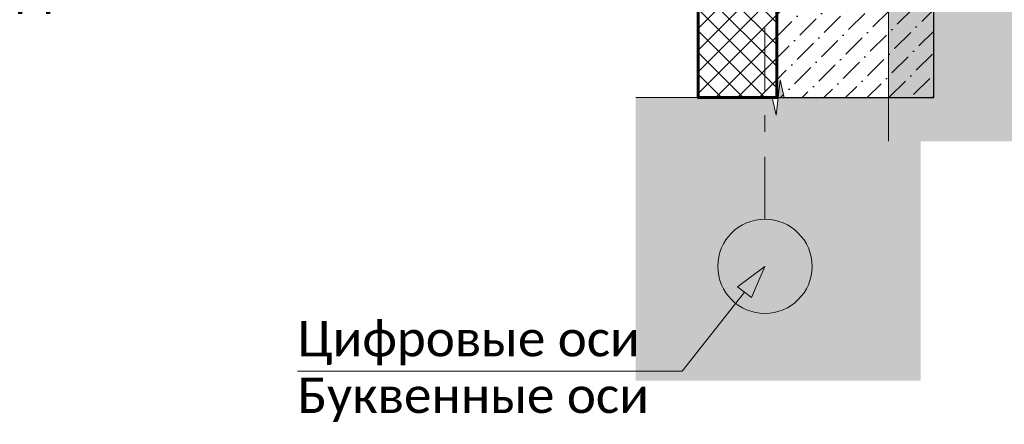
# Model space of a CAD drawing. Header units: millimetres. Extents: x 807321 to 843339, y 429826 to 458563.
# Tile 2 of 18: x 832078 to 833332, y 444290 to 444805. Entities that reach past the tile are written whole.
import ezdxf
from ezdxf.enums import TextEntityAlignment as Align

# ---------------------------------------------------------------- set-up
doc = ezdxf.new("R2010")
doc.units = ezdxf.units.MM
doc.header["$MEASUREMENT"] = 0
doc.linetypes.add('Штрихштриховая', pattern=[164.041661, 79.374998, -31.749998, 21.166667, -31.749998])
doc.layers.add('- 2D четрежи', color=7, linetype='Continuous')
for name, color, linetype, lineweight in [('- 2D четрежи_Ном._пера__1', 7, 'Continuous', 15), ('1_Входная группа_Ном._пера__1', 7, 'Continuous', 15), ('1_Утеплитель_Ном._пера__41', 7, 'Continuous', 60), ('2D - Общий_Ном._пера__21', 7, 'Continuous', 30), ('Аннотация - Выносная Надпись.Фасад фрагмент_Ном._пера__1', 7, 'Continuous', 15)]:
    doc.layers.add(name, color=color, linetype=linetype, lineweight=lineweight)
doc.layers.add('1_Утеплитель_Ном._пера__62', color=7, linetype='Continuous', lineweight=25, true_color=0xaaaaaa)
doc.layers.add('2D - Общий_Ном._пера__62', color=7, linetype='Continuous', lineweight=25, true_color=0xaaaaaa)
doc.styles.add('СГЕНЕРИР_СТИЛЬ_1', font='arial.ttf')
doc.styles.add('СГЕНЕРИР_СТИЛЬ_4', font='calibri.ttf')

# ---------------------------------------------------------------- blocks, each defined once
blk = doc.blocks.new('CI Tools Break Line Symbol[11]_1', base_point=(833225.5, 444705.6))
at = {"layer": '- 2D четрежи', "linetype": 'Continuous', "lineweight": 0, "true_color": 0xffffff}
blk.add_hatch(color=7, dxfattribs=at).paths.add_polyline_path([(833225.5, 444705.6), (833051.6, 444705.6), (833046.6, 444728.1), (833041.6, 444683.1), (833036.6, 444705.6), (832862.7, 444705.6), (832862.7, 444345.2), (833225.5, 444345.2)])
at = {"layer": '- 2D четрежи_Ном._пера__1', "color": 7, "linetype": 'Continuous', "lineweight": 15}
for p, q in [((833041.6, 444683.1), (833046.6, 444728.1)), ((833046.6, 444728.1), (833051.6, 444705.6)), ((833036.6, 444705.6), (832862.7, 444705.6)), ((833036.6, 444705.6), (833041.6, 444683.1)), ((833225.5, 444705.6), (833051.6, 444705.6))]:
    blk.add_line(p, q, dxfattribs=at)
blk = doc.blocks.new('CI Tools Break Line Symbol[12]_1', base_point=(833184.5, 444649.9))
at = {"layer": '- 2D четрежи', "linetype": 'Continuous', "lineweight": 0, "true_color": 0xffffff}
blk.add_hatch(color=7, dxfattribs=at).paths.add_polyline_path([(833541.5, 444649.9), (833541.5, 445755.7), (833184.5, 445755.7), (833184.5, 445210.3), (833207, 445205.3), (833162, 445200.3), (833184.5, 445195.3), (833184.5, 444649.9)])
at = {"layer": '- 2D четрежи_Ном._пера__1', "color": 7, "linetype": 'Continuous', "lineweight": 15}
for p, q in [((833184.5, 445210.3), (833184.5, 445755.7)), ((833207, 445205.3), (833162, 445200.3)), ((833162, 445200.3), (833184.5, 445195.3)), ((833184.5, 445210.3), (833207, 445205.3)), ((833184.5, 444649.9), (833184.5, 445195.3))]:
    blk.add_line(p, q, dxfattribs=at)
blk = doc.blocks.new('Линия_1_1', base_point=(833027.2, 444490.7))
at = {"layer": '- 2D четрежи_Ном._пера__1', "color": 7, "linetype": 'Штрихштриховая', "lineweight": 15}
blk.add_line((833027.2, 444550.7), (833027.2, 445770.8), dxfattribs=at)
at = {"layer": '- 2D четрежи_Ном._пера__1', "color": 7, "linetype": 'Continuous', "lineweight": 15}
blk.add_circle((833027.2, 444490.7), 60, dxfattribs=at)
blk = doc.blocks.new('Выноска_1_1', base_point=(833027.2, 444490.7))
at = {"layer": '- 2D четрежи', "linetype": 'Continuous', "lineweight": 0, "true_color": 0x000000}
blk.add_hatch(color=18, dxfattribs=at).paths.add_polyline_path([(833027.2, 444490.7), (832992.3, 444464.8), (833010, 444450.8)])
at = {"layer": '- 2D четрежи_Ном._пера__1', "color": 7, "linetype": 'Continuous', "lineweight": 15}
for p, q in [((833027.2, 444490.7), (832992.3, 444464.8)), ((833027.2, 444490.7), (833010, 444450.8)), ((833010, 444450.8), (832992.3, 444464.8)), ((833001.2, 444457.8), (832921.9, 444357.4)), ((832432, 444357.4), (832890.9, 444357.4)), ((832921.9, 444357.4), (832890.9, 444357.4))]:
    blk.add_line(p, q, dxfattribs=at)
at = {"layer": '- 2D четрежи_Ном._пера__1', "color": 7, "lineweight": 15, "style": 'СГЕНЕРИР_СТИЛЬ_4'}
blk.add_attdef('txt1', text='', height=45, dxfattribs=at).set_placement((832432, 444362.6), align=Align.BOTTOM_LEFT)
blk.add_attdef('txt2', text='', height=45, dxfattribs=at).set_placement((832432, 444348.9), align=Align.TOP_LEFT)

msp = doc.modelspace()

# ---------------------------------------------------------------- hatches: boundary and pattern name
at = {"layer": '1_Утеплитель_Ном._пера__62', "linetype": 'Continuous', "lineweight": 25, "true_color": 0xaaaaaa}
h = msp.add_hatch(dxfattribs=at)
h.set_pattern_fill('БЛОКИ_БЕТОННЫЕ_0001', color=253, style=0, pattern_type=2)
h.set_pattern_definition([(45, (0, 0), (-13.78858173, 13.78858173), []), (135, (0, 0), (13.78858173, 13.78858173), [])])
h.paths.add_polyline_path([(832942.3, 445603.4), (832942.3, 444705.6), (833042.3, 444705.6), (833042.3, 445603.4)])
at = {"layer": '2D - Общий_Ном._пера__62', "linetype": 'Continuous', "lineweight": 25, "true_color": 0xaaaaaa}
h = msp.add_hatch(dxfattribs=at)
h.set_pattern_fill('ШТРИХПУНКТИРНАЯ_0001', color=253, style=0, pattern_type=2)
h.set_pattern_definition([(45, (0, 0), (-27.5771635, 27.5771635), [29.2499989, -9.7499996, 0, -9.7499996]), (45, (3.447, 31.024), (-27.5771635, 27.5771635), [29.2499989, -9.7499996, 0, -9.7499996])])
h.paths.add_polyline_path([(833042.3, 444705.6), (833242.3, 444705.6), (833242.3, 445133.4), (833042.3, 445133.4)])

# ---------------------------------------------------------------- linework, layer by layer
at = {"layer": '1_Входная группа_Ном._пера__1', "color": 7, "linetype": 'Continuous', "lineweight": 15}
msp.add_line((832942.3, 445133.4), (832942.3, 444705.6), dxfattribs=at)
at = {"layer": '1_Утеплитель_Ном._пера__41', "color": 7, "linetype": 'Continuous', "lineweight": 60, "flags": 128}
msp.add_lwpolyline([(832942.3, 445603.4), (832942.3, 444705.6), (833042.3, 444705.6), (833042.3, 445603.4)], close=True, dxfattribs=at)
at = {"layer": '2D - Общий_Ном._пера__21', "color": 7, "linetype": 'Continuous', "lineweight": 30, "flags": 128}
msp.add_lwpolyline([(833042.3, 444705.6), (833242.3, 444705.6), (833242.3, 445133.4), (833042.3, 445133.4)], close=True, dxfattribs=at)

# ---------------------------------------------------------------- block references
at = {"layer": '- 2D четрежи', "color": 7, "linetype": 'Штрихштриховая', "lineweight": 15}
msp.add_blockref('Линия_1_1', (833027.2, 444490.7), dxfattribs=at)
at = {"layer": '- 2D четрежи', "color": 7, "linetype": 'Continuous', "lineweight": 15}
for name, p in [('CI Tools Break Line Symbol[12]_1', (833184.5, 444649.9)), ('CI Tools Break Line Symbol[11]_1', (833225.5, 444705.6))]:
    msp.add_blockref(name, p, dxfattribs=at)
msp.add_blockref('Выноска_1_1', (833027.2, 444490.7), dxfattribs=at).add_auto_attribs({'txt1': 'Цифровые оси', 'txt2': 'Буквенные оси'})

# ---------------------------------------------------------------- texts
at = {"layer": 'Аннотация - Выносная Надпись.Фасад фрагмент_Ном._пера__1', "color": 7, "linetype": 'Continuous', "lineweight": 15, "insert": (832207.3, 444812.1), "char_height": 45, "attachment_point": 8, "style": 'СГЕНЕРИР_СТИЛЬ_1'}
msp.add_mtext('\\A1;Деталь 5', dxfattribs=at)

doc.saveas('drawing.dxf')
